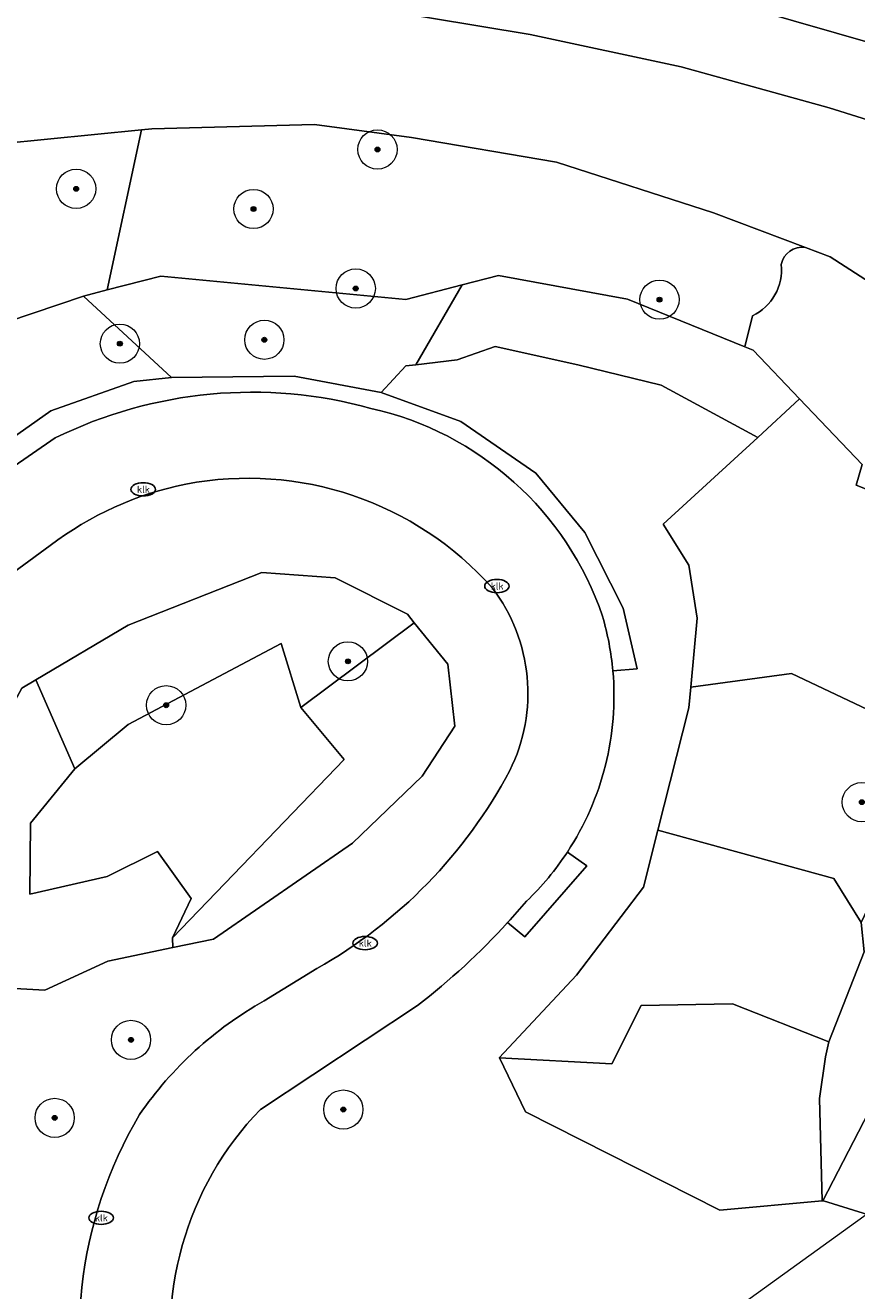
# Model space of a CAD drawing. Header units: metres. Extents: x 103671 to 105190, y 427150 to 429171.
# Tile 48 of 256: x 104111 to 104153, y 427589 to 427654. Entities that reach past the tile are written whole.
import ezdxf
from ezdxf.enums import TextEntityAlignment as Align

# ---------------------------------------------------------------- set-up
doc = ezdxf.new("R2010")
doc.units = ezdxf.units.M
for name, color, linetype, lineweight in [('B-WE-GR-BEPLANTING_CULTUUR_HEESTERS-GV', 253, 'Continuous', 18), ('B-WE-GR-BOOM-S', 253, 'Continuous', 25), ('B-WE-GR-HAAG-GV', 253, 'Continuous', 13), ('B-WE-IE-MEUBILAIR-S', 253, 'Continuous', 25), ('B-WE-KW-KUNSTWERK_TUNNEL-GV', 253, 'Continuous', 18), ('B-WE-OG-TERREIN_BEGROEID-GV', 253, 'Continuous', 18), ('B-WE-OG-WATER_SLOOT-GV', 253, 'Continuous', 18), ('B-WE-VH-GESLOTENVERHARDING_ASFALT-GV', 253, 'Continuous', 18), ('B-WE-VH-HALFVERHARDING-GV', 253, 'Continuous', 18), ('B-WE-VH-ONVERHARD-GV', 253, 'Continuous', 18), ('B-WE-VH-ONVERHARD_ZAND-GV', 253, 'Continuous', 18), ('B-WE-VH-OPENVERHARDING_BETONSTRAATSTEEN-GV', 253, 'Continuous', 18)]:
    doc.layers.add(name, color=color, linetype=linetype, lineweight=lineweight)
doc.styles.add('NLCS-ISO', font='NLCS-ISO.ttf')

# ---------------------------------------------------------------- blocks, each defined once
blk = doc.blocks.new('SIE-MEUBILAIR_PUT_KOLK-SO')
blk.add_ellipse((0, 0), major_axis=(1.25, 0), ratio=0.54)
at = {"style": 'NLCS-ISO'}
blk.add_text('klk', height=0.75, dxfattribs=at).set_placement((0.03, 0), align=Align.MIDDLE_CENTER)
blk = doc.blocks.new('SGR-BOOM_GBKN-SO')
at = {"linetype": 'ByBlock', "lineweight": 18}
h = blk.add_hatch(color=0, dxfattribs=at)
h.dxf.hatch_style = 1
edge = h.paths.add_edge_path()
edge.add_arc((0, 0), 0.25, 0, 360)
at = {"color": 0, "linetype": 'ByBlock', "lineweight": 18}
for radius in [2, 0.25]:
    blk.add_circle((0, 0), radius, dxfattribs=at)
at = {"color": 0, "linetype": 'ByBlock', "lineweight": 18, "style": 'NLCS-ISO'}
blk.add_attdef('SOORT', (2.5, 0), '', height=1.5, dxfattribs=at)

msp = doc.modelspace()

# ---------------------------------------------------------------- linework, layer by layer
at = {"layer": 'B-WE-GR-BEPLANTING_CULTUUR_HEESTERS-GV', "flags": 128}
for points in [[(104148.037, 427637.288), (104147.608, 427637.463), (104141.643, 427639.889), (104135.062, 427641.108), (104133.201, 427640.625), (104130.84, 427636.548), (104132.947, 427636.796), (104134.891, 427637.489), (104139.095, 427636.555), (104143.358, 427635.504), (104148.272, 427632.847), (104150.405, 427634.807)], [(104159.085, 427628.139), (104153.288, 427630.414), (104153.59, 427631.471), (104150.405, 427634.807), (104148.272, 427632.847), (104143.448, 427628.418), (104144.753, 427626.34), (104145.194, 427623.637), (104144.863, 427620.116), (104149.997, 427620.813), (104158.037, 427617.001), (104160.554, 427623.609), (104160.096, 427624.476), (104160.649, 427625.566)], [(104130.763, 427623.404), (104130.419, 427623.832), (104126.733, 427625.693), (104123, 427625.967), (104116.181, 427623.279), (104111.47, 427620.49), (104113.459, 427615.955), (104116.184, 427618.219), (104123.974, 427622.339), (104124.987, 427619.073)], [(104130.763, 427623.404), (104124.987, 427619.073), (104127.2, 427616.427), (104121.116, 427610.114), (104118.437, 427607.346), (104118.463, 427606.844), (104120.537, 427607.274), (104127.611, 427612.163), (104131.169, 427615.582), (104132.837, 427618.132), (104132.469, 427621.283)], [(104164.772, 427608.073), (104164.524, 427612.879), (104163.295, 427617.921), (104163.066, 427618.86), (104160.554, 427623.609), (104158.037, 427617.001), (104155.632, 427612.512), (104153.548, 427608.122), (104153.694, 427606.635), (104151.906, 427602.041), (104151.723, 427601.281), (104151.429, 427599.16), (104151.554, 427593.934), (104151.6, 427593.938), (104153.944, 427598.472), (104159.073, 427600.235), (104165.986, 427604.477), (104164.945, 427604.72)], [(104124.987, 427619.073), (104123.974, 427622.339), (104116.184, 427618.219), (104113.459, 427615.955), (104111.195, 427613.18), (104111.163, 427609.574), (104115.108, 427610.465), (104117.671, 427611.745), (104119.396, 427609.34), (104118.437, 427607.346), (104121.116, 427610.114), (104127.2, 427616.427)], [(104158.037, 427617.001), (104149.997, 427620.813), (104144.863, 427620.116), (104144.764, 427619.068), (104143.183, 427612.826), (104152.148, 427610.358), (104153.548, 427608.122), (104155.632, 427612.512)], [(104113.459, 427615.955), (104111.47, 427620.49), (104110.753, 427620.066), (104104.494, 427608.476), (104103.988, 427606.258), (104107.924, 427604.894), (104111.926, 427604.668), (104115.152, 427606.158), (104118.463, 427606.844), (104118.437, 427607.346), (104119.396, 427609.34), (104117.671, 427611.745), (104115.108, 427610.465), (104111.163, 427609.574), (104111.195, 427613.18)], [(104143.183, 427612.826), (104142.448, 427609.927), (104139.038, 427605.441), (104135.1, 427601.225), (104135.104, 427601.218), (104140.828, 427600.919), (104142.327, 427603.897), (104146.984, 427603.977), (104151.906, 427602.041), (104153.694, 427606.635), (104153.548, 427608.122), (104152.148, 427610.358)], [(104151.906, 427602.041), (104146.984, 427603.977), (104142.327, 427603.897), (104140.828, 427600.919), (104135.104, 427601.218), (104136.444, 427598.479), (104146.35, 427593.459), (104151.554, 427593.934), (104151.429, 427599.16), (104151.723, 427601.281)], [(104165.273, 427598.212), (104167.009, 427600.982), (104166.614, 427604.331), (104165.986, 427604.477), (104159.073, 427600.235), (104153.944, 427598.472), (104151.6, 427593.938), (104151.618, 427593.94), (104156.705, 427592.353), (104159.815, 427593.648)]]:
    msp.add_lwpolyline(points, close=True, dxfattribs=at)
at = {"layer": 'B-WE-GR-HAAG-GV', "flags": 128}
msp.add_lwpolyline([(104140.889, 427620.944), (104142.13, 427621.057), (104141.412, 427624.143), (104139.466, 427628.007), (104136.957, 427631.02), (104133.142, 427633.667), (104129.085, 427635.132), (104124.651, 427635.963), (104118.396, 427635.899), (104116.465, 427635.706), (104112.233, 427634.198), (104099.626, 427625.295), (104099.959, 427624.668), (104100.158, 427624.36), (104102.039, 427625.635), (104112.461, 427632.821)], dxfattribs=at)
at = {"layer": 'B-WE-GR-HAAG-GV'}
for points in [[(104112.461, 427632.821, -0.183696), (104128.556, 427634.329)], [(104128.556, 427634.329, -0.261099), (104140.363, 427623.73)], [(104140.363, 427623.73, -0.048837), (104140.889, 427620.944)]]:
    msp.add_lwpolyline(points, format="xyb", dxfattribs=at)
at = {"layer": 'B-WE-KW-KUNSTWERK_TUNNEL-GV', "flags": 128}
msp.add_lwpolyline([(104263.315, 427673.581), (104215.097, 427637.904), (104166.187, 427602.167), (104117.08, 427566.743), (104067.781, 427531.631), (104018.745, 427497.15), (103969.595, 427463.027), (103919.359, 427428.598), (103894.829, 427411.95), (103864.842, 427391.741), (103840.913, 427375.794), (103840.539, 427375.548), (103827.887, 427367.286), (103811.221, 427356.608), (103794.25, 427345.972), (103785.727, 427340.72), (103768.532, 427330.302), (103759.857, 427325.136), (103742.851, 427315.178), (103725.322, 427305.149), (103708.126, 427295.537), (103696.327, 427289.096)], dxfattribs=at)
at = {"layer": 'B-WE-OG-TERREIN_BEGROEID-GV', "flags": 128}
for points in [[(104070.28, 427676.543), (104067.225, 427675.561), (104067.37, 427674.291), (104070.333, 427669.191), (104078.622, 427654.922), (104099.807, 427656.261), (104106.601, 427656.234), (104113.627, 427655.982), (104121.391, 427655.509), (104128.979, 427654.654), (104136.667, 427653.387), (104144.366, 427651.729), (104151.913, 427649.651), (104159.515, 427647.266), (104167.538, 427644.236), (104174.857, 427640.916), (104181.432, 427637.127), (104187.953, 427632.444), (104193.296, 427627.798), (104196.948, 427623.811), (104198.792, 427620.933), (104201.942, 427616.301), (104203.716, 427613.692), (104206.79, 427615.75)], [(104195.764, 427630.476), (104190.596, 427635.193), (104185.787, 427638.81), (104180.535, 427641.991), (104174.913, 427645.018), (104167.713, 427648.121), (104161.531, 427650.453), (104154.369, 427652.865), (104148.029, 427654.678), (104143.698, 427655.726), (104138.357, 427656.862), (104132.18, 427657.916), (104124.89, 427658.928), (104117.613, 427659.493), (104110.517, 427659.798), (104103.362, 427659.905), (104096.77, 427659.77), (104089.512, 427659.392), (104080.577, 427658.582), (104070.28, 427676.543)], [(104146.013, 427644.289), (104138.012, 427646.883), (104130.618, 427648.143), (104125.674, 427648.794), (104117.381, 427648.58), (104116.868, 427648.529), (104115.116, 427640.368), (104117.848, 427641.074), (104130.335, 427639.882), (104133.201, 427640.625), (104135.062, 427641.108), (104141.643, 427639.889), (104147.608, 427637.463), (104148.005, 427639.043)], [(104150.7, 427642.528), (104146.013, 427644.289)], [(104164.65, 427632.844), (104157.323, 427638.596), (104151.973, 427642.049), (104150.7, 427642.528)], [(104112.233, 427634.198), (104116.465, 427635.706), (104118.396, 427635.899), (104113.903, 427640.055), (104107.393, 427637.858), (104099.574, 427635.256)], [(104148.005, 427639.043), (104147.608, 427637.463), (104148.037, 427637.288), (104150.405, 427634.807), (104153.59, 427631.471), (104153.288, 427630.414), (104159.085, 427628.139), (104160.649, 427625.566), (104160.096, 427624.476), (104160.554, 427623.609), (104163.066, 427618.86), (104163.295, 427617.921), (104166.759, 427621.217)], [(104156.705, 427592.353), (104151.618, 427593.94), (104151.6, 427593.938), (104151.554, 427593.934), (104146.35, 427593.459), (104136.444, 427598.479), (104135.104, 427601.218), (104135.1, 427601.225), (104139.038, 427605.441), (104142.448, 427609.927), (104143.183, 427612.826), (104144.764, 427619.068), (104144.863, 427620.116), (104145.194, 427623.637), (104144.753, 427626.34), (104143.448, 427628.418), (104148.272, 427632.847), (104143.358, 427635.504), (104139.095, 427636.555), (104134.891, 427637.489), (104132.947, 427636.796), (104130.84, 427636.548), (104130.335, 427636.488), (104129.085, 427635.132), (104133.142, 427633.667), (104136.957, 427631.02), (104139.466, 427628.007), (104141.412, 427624.143), (104142.13, 427621.057), (104140.889, 427620.944)], [(104094.389, 427629.785), (104095.707, 427629.114), (104095.219, 427625.135), (104096.792, 427622.689), (104094.274, 427620.722), (104094.537, 427620.291), (104100.135, 427624.351), (104100.137, 427624.348), (104100.158, 427624.36), (104099.959, 427624.668), (104099.626, 427625.295), (104112.233, 427634.198)], [(104112.209, 427627.336), (104104.717, 427621.853)], [(104138.571, 427611.716), (104139.558, 427611.009), (104136.402, 427607.387), (104135.525, 427608.117)], [(104123.112, 427604.122), (104125.8, 427605.774)], [(104130.932, 427603.889), (104122.925, 427598.598)]]:
    msp.add_lwpolyline(points, dxfattribs=at)
at = {"layer": 'B-WE-OG-TERREIN_BEGROEID-GV'}
for points in [[(104204.077, 427649.312, 0.108387), (104151.633, 427674.069)], [(104150.7, 427642.528, 0.400689), (104149.471, 427641.659)], [(104149.471, 427641.659, -0.400689), (104150.7, 427642.528)], [(104149.471, 427641.659, -0.317783), (104148.005, 427639.043)], [(104148.005, 427639.043, 0.317783), (104149.471, 427641.659)], [(104119.122, 427630.464, 0.114922), (104112.209, 427627.336)], [(104134.747, 427625.168, 0.264936), (104119.122, 427630.464)], [(104135.629, 427615.864, 0.285528), (104134.747, 427625.168)], [(104140.889, 427620.944, -0.168962), (104138.571, 427611.716)], [(104125.8, 427605.774, 0.143394), (104135.629, 427615.864)], [(104135.525, 427608.117, -0.042677), (104130.932, 427603.889)], [(104116.764, 427598.332, -0.115939), (104123.112, 427604.122)], [(104114.756, 427580.289, -0.215361), (104116.764, 427598.332)], [(104122.925, 427598.598, 0.252848), (104118.732, 427583.656)]]:
    msp.add_lwpolyline(points, format="xyb", dxfattribs=at)
at = {"layer": 'B-WE-OG-TERREIN_BEGROEID-GV', "flags": 128}
for points in [[(104116.868, 427648.529), (104107.267, 427647.566), (104095.73, 427644.427), (104099.574, 427635.256), (104107.393, 427637.858), (104113.903, 427640.055), (104115.116, 427640.368)], [(104133.201, 427640.625), (104130.335, 427639.882), (104117.848, 427641.074), (104115.116, 427640.368), (104113.903, 427640.055), (104118.396, 427635.899), (104124.651, 427635.963), (104129.085, 427635.132), (104130.335, 427636.488), (104130.84, 427636.548)], [(104120.537, 427607.274), (104118.463, 427606.844), (104115.152, 427606.158), (104111.926, 427604.668), (104107.924, 427604.894), (104103.988, 427606.258), (104104.494, 427608.476), (104110.753, 427620.066), (104111.47, 427620.49), (104116.181, 427623.279), (104123, 427625.967), (104126.733, 427625.693), (104130.419, 427623.832), (104130.763, 427623.404), (104132.469, 427621.283), (104132.837, 427618.132), (104131.169, 427615.582), (104127.611, 427612.163)]]:
    msp.add_lwpolyline(points, close=True, dxfattribs=at)
at = {"layer": 'B-WE-OG-WATER_SLOOT-GV', "flags": 128}
for points in [[(104159.515, 427647.266), (104151.913, 427649.651), (104144.366, 427651.729), (104136.667, 427653.387), (104128.979, 427654.654)], [(104107.267, 427647.566), (104116.868, 427648.529), (104117.381, 427648.58), (104125.674, 427648.794), (104130.618, 427648.143), (104138.012, 427646.883), (104146.013, 427644.289), (104150.7, 427642.528), (104151.973, 427642.049), (104157.323, 427638.596)]]:
    msp.add_lwpolyline(points, dxfattribs=at)
at = {"layer": 'B-WE-VH-GESLOTENVERHARDING_ASFALT-GV'}
for points in [[(104151.633, 427674.069, -0.108387), (104204.077, 427649.312)], [(104128.556, 427634.329, 0.183696), (104112.461, 427632.821)], [(104140.363, 427623.73, 0.261099), (104128.556, 427634.329)], [(104112.209, 427627.336, -0.114922), (104119.122, 427630.464)], [(104119.122, 427630.464, -0.264936), (104134.747, 427625.168)], [(104134.747, 427625.168, -0.285528), (104135.629, 427615.864)], [(104140.889, 427620.944, 0.048837), (104140.363, 427623.73)], [(104138.571, 427611.716, 0.168962), (104140.889, 427620.944)], [(104135.629, 427615.864, -0.143394), (104125.8, 427605.774)], [(104136.488, 427609.21, 0.056422), (104138.571, 427611.716)], [(104135.525, 427608.117, 0.00975), (104136.488, 427609.21)], [(104130.932, 427603.889, 0.042677), (104135.525, 427608.117)], [(104123.112, 427604.122, 0.115939), (104116.764, 427598.332)], [(104116.764, 427598.332, 0.215361), (104114.756, 427580.289)], [(104118.732, 427583.656, -0.252848), (104122.925, 427598.598)]]:
    msp.add_lwpolyline(points, format="xyb", dxfattribs=at)
at = {"layer": 'B-WE-VH-GESLOTENVERHARDING_ASFALT-GV', "flags": 128}
for points in [[(104112.461, 427632.821), (104102.039, 427625.635), (104104.717, 427621.853), (104112.209, 427627.336)], [(104125.8, 427605.774), (104123.112, 427604.122)], [(104122.925, 427598.598), (104130.932, 427603.889)]]:
    msp.add_lwpolyline(points, dxfattribs=at)
at = {"layer": 'B-WE-VH-HALFVERHARDING-GV', "flags": 128}
msp.add_lwpolyline([(104263.315, 427673.581), (104215.097, 427637.904), (104166.187, 427602.167), (104117.08, 427566.743), (104067.781, 427531.631), (104018.745, 427497.15), (103969.595, 427463.027), (103919.359, 427428.598), (103894.829, 427411.95), (103864.842, 427391.741), (103840.913, 427375.794), (103840.539, 427375.548), (103827.887, 427367.286), (103811.221, 427356.608), (103794.25, 427345.972), (103785.727, 427340.72), (103768.532, 427330.302), (103759.857, 427325.136), (103742.851, 427315.178), (103725.322, 427305.149), (103708.126, 427295.537), (103696.327, 427289.096)], dxfattribs=at)
at = {"layer": 'B-WE-VH-ONVERHARD-GV'}
for points in [[(104138.571, 427611.716, -0.056422), (104136.488, 427609.21)], [(104136.488, 427609.21, -0.00975), (104135.525, 427608.117)]]:
    msp.add_lwpolyline(points, format="xyb", dxfattribs=at)
at = {"layer": 'B-WE-VH-ONVERHARD-GV', "flags": 128}
for points in [[(104139.558, 427611.009), (104138.571, 427611.716)], [(104135.525, 427608.117), (104136.402, 427607.387), (104139.558, 427611.009)]]:
    msp.add_lwpolyline(points, dxfattribs=at)
at = {"layer": 'B-WE-VH-ONVERHARD_ZAND-GV', "flags": 128}
msp.add_lwpolyline([(104140.889, 427620.944), (104142.13, 427621.057), (104141.412, 427624.143), (104139.466, 427628.007), (104136.957, 427631.02), (104133.142, 427633.667), (104129.085, 427635.132), (104124.651, 427635.963), (104118.396, 427635.899), (104116.465, 427635.706), (104112.233, 427634.198), (104099.626, 427625.295), (104099.959, 427624.668), (104100.158, 427624.36), (104102.039, 427625.635), (104112.461, 427632.821)], dxfattribs=at)
at = {"layer": 'B-WE-VH-ONVERHARD_ZAND-GV'}
for points in [[(104112.461, 427632.821, -0.183696), (104128.556, 427634.329)], [(104128.556, 427634.329, -0.261099), (104140.363, 427623.73)], [(104140.363, 427623.73, -0.048837), (104140.889, 427620.944)]]:
    msp.add_lwpolyline(points, format="xyb", dxfattribs=at)
at = {"layer": 'B-WE-VH-OPENVERHARDING_BETONSTRAATSTEEN-GV', "flags": 128}
msp.add_lwpolyline([(104072.766, 427677.58), (104070.991, 427677.365), (104069.99, 427677.049), (104070.28, 427676.543), (104080.577, 427658.582), (104089.512, 427659.392), (104096.77, 427659.77), (104103.362, 427659.905), (104110.517, 427659.798), (104117.613, 427659.493), (104124.89, 427658.928), (104132.18, 427657.916), (104138.357, 427656.862), (104143.698, 427655.726), (104148.029, 427654.678), (104154.369, 427652.865), (104161.531, 427650.453), (104167.713, 427648.121), (104174.913, 427645.018), (104180.535, 427641.991), (104185.787, 427638.81), (104190.596, 427635.193), (104195.764, 427630.476)], dxfattribs=at)

# ---------------------------------------------------------------- block references
at = {"layer": 'B-WE-GR-BOOM-S', "xscale": 0.5, "yscale": 0.5, "zscale": 0.5}
for p in [(104128.889, 427647.521), (104113.529, 427645.519), (104122.571, 427644.491), (104127.781, 427640.437), (104143.265, 427639.87), (104123.125, 427637.825), (104115.761, 427637.625), (104127.385, 427621.433), (104118.117, 427619.197), (104153.582, 427614.254), (104116.326, 427602.139), (104127.148, 427598.588), (104112.437, 427598.163)]:
    msp.add_blockref('SGR-BOOM_GBKN-SO', p, dxfattribs=at)
at = {"layer": 'B-WE-IE-MEUBILAIR-S', "xscale": 0.5, "yscale": 0.5, "zscale": 0.5}
for p in [(104116.947, 427630.201), (104134.98, 427625.271), (104128.258, 427607.071), (104114.805, 427593.069)]:
    msp.add_blockref('SIE-MEUBILAIR_PUT_KOLK-SO', p, dxfattribs=at)

doc.saveas('drawing.dxf')
